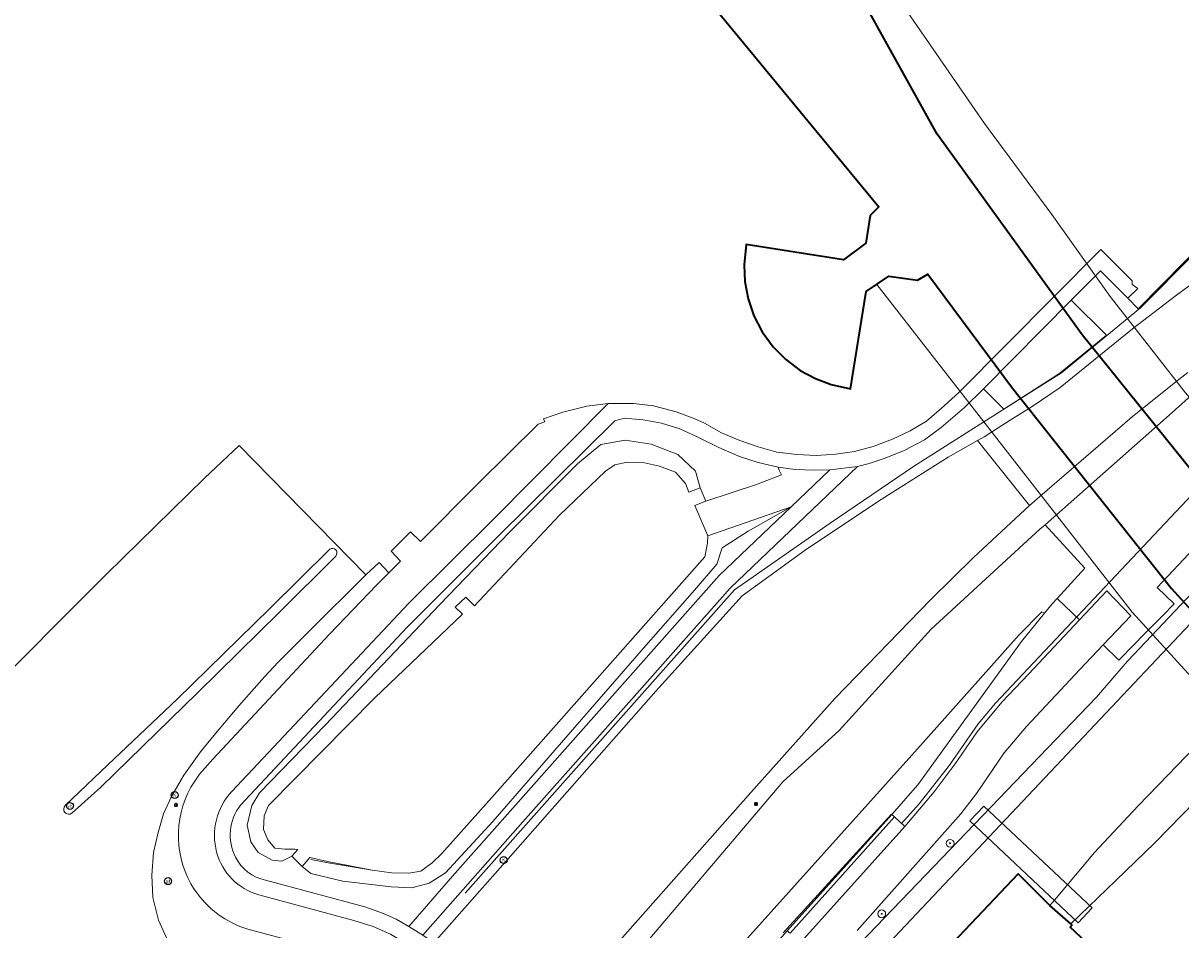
# Model space of a CAD drawing. Header units: metres. Extents: x 73718 to 76933, y 443658 to 446696.
# Tile 130 of 161: x 75396 to 75514, y 446016 to 446109. Entities that reach past the tile are written whole.
import ezdxf
from ezdxf.enums import TextEntityAlignment as Align

# ---------------------------------------------------------------- set-up
doc = ezdxf.new("R2010")
doc.units = ezdxf.units.M
for name, color, linetype, lineweight in [('B-WE-GK-BESCHOEIING-G', 130, 'GK-BESCHOEIING-SO', 18), ('B-WE-GR-BOOM-S', 90, 'Continuous', 25), ('B-WE-IE-MEUBILAIR-S', 7, 'Continuous', 25), ('B-WE-IE-TERREINAFSCHEIDING_KUNSTMATIG_HEKWERK-G', 20, 'IE-TERREINAFSCHEIDING_KUNSTMATIG-SO', 18), ('B-WE-KW-KUNSTWERK_DEK-GV', 170, 'Continuous', 18), ('B-WE-OG-BEBOUWING-GV', 7, 'Continuous', 35), ('B-WE-OG-BEBOUWING_LUIFEL-GV', 7, 'Continuous', 18), ('B-WE-OG-TERREIN_BEGROEID-GV', 7, 'Continuous', 18), ('B-WE-OG-TERREIN_OEVER-GV', 7, 'Continuous', 18), ('B-WE-OG-WATER_SLOOT-GV', 120, 'Continuous', 18), ('B-WE-OG-WEG-GV', 7, 'Continuous', 18), ('B-WE-RI-HWA_GOOT_LIJNGOOT-G', 150, 'Continuous', 18), ('B-WE-VH-GESLOTENVERHARDING_ASFALT-GV', 10, 'Continuous', 18), ('B-WE-VH-OPENVERHARDING-GV', 30, 'Continuous', 18), ('B-WE-VH-OPENVERHARDING_BETONELEMENT-GV', 30, 'Continuous', 18), ('B-WE-VH-OPENVERHARDING_BETONSTRAATSTEEN-GV', 30, 'Continuous', 18), ('B-WE-VH-OPENVERHARDING_TEGEL-GV', 30, 'Continuous', 18)]:
    doc.layers.add(name, color=color, linetype=linetype, lineweight=lineweight)
doc.styles.add('NLCS-ISO', font='NLCS-ISO.ttf')
doc.linetypes.add('GK-BESCHOEIING-SO', pattern='A,18,-3,[1,NLCS.SHX,S=0.6,R=0,X=0,Y=0],-3', length=24)
doc.linetypes.add('IE-TERREINAFSCHEIDING_KUNSTMATIG-SO', pattern='A,4,[82,NLCS.SHX,S=0.75,R=90,X=0,Y=0],4,-2', length=10)

# ---------------------------------------------------------------- blocks, each defined once
blk = doc.blocks.new('SIE-MEUBILAIR_PAAL_VERKEERSBORD-SO')
blk.add_circle((0, 0), 1.8)
at = {"style": 'NLCS-ISO'}
blk.add_text('vb', height=1.8, dxfattribs=at).set_placement((0, 0), align=Align.MIDDLE_CENTER)
blk = doc.blocks.new('SIE-MEUBILAIR_PAAL_LICHTMAST-SO')
for points in [[(-0.62, 0), (-1, 0)], [(-0.71, 0.71), (-0.44, 0.44)], [(0, 1), (0, 0.62)], [(0.44, 0.44), (0.71, 0.71)], [(1, 0), (0.62, 0)], [(-0.71, -0.71), (-0.44, -0.44)], [(0, -0.62), (0, -1)], [(0.44, -0.44), (0.71, -0.71)]]:
    blk.add_lwpolyline(points)
blk.add_circle((0, 0), 0.5)
blk = doc.blocks.new('SIE-MEUBILAIR_PAAL_PORTAAL-SO')
blk.add_circle((0, 0), 1.8)
at = {"style": 'NLCS-ISO'}
blk.add_text('pt', height=1.8, dxfattribs=at).set_placement((0, 0), align=Align.MIDDLE_CENTER)
blk = doc.blocks.new('SIE-MEUBILAIR_PUT_KOLK-SO')
blk.add_circle((0, 0), 1.8)
at = {"style": 'NLCS-ISO'}
blk.add_text('K', height=1.8, dxfattribs=at).set_placement((0, 0), align=Align.MIDDLE_CENTER)
blk = doc.blocks.new('SGR-BOOM_GBKN-SO')
at = {"linetype": 'ByBlock', "lineweight": 18}
h = blk.add_hatch(color=0, dxfattribs=at)
h.dxf.hatch_style = 1
edge = h.paths.add_edge_path()
edge.add_arc((0, 0), 0.25, 0, 360)
at = {"color": 0, "linetype": 'ByBlock', "lineweight": 18}
for radius in [2, 0.25]:
    blk.add_circle((0, 0), radius, dxfattribs=at)
at = {"color": 0, "linetype": 'ByBlock', "lineweight": 18, "style": 'NLCS-ISO'}
blk.add_attdef('SOORT', (2.5, 0), '', height=1.5, dxfattribs=at)

msp = doc.modelspace()

# ---------------------------------------------------------------- linework, layer by layer
at = {"layer": 'B-WE-GK-BESCHOEIING-G', "flags": 128}
for points in [[(75555.441, 446089.044), (75543.441, 446077.144), (75525.824, 446058.336), (75510.072, 446041.639), (75469.013, 445998.115), (75462.491, 445991.202), (75461.743, 445987.541)], [(75431.538, 446021.92), (75433.511, 446021.639), (75435.305, 446021.599), (75436.514, 446021.823), (75437.676, 446022.668), (75438.665, 446023.634), (75444.349, 446029.956), (75465.578, 446053.997), (75465.845, 446055.387), (75465.908, 446056.126)], [(75431.822, 446039.56), (75420.938, 446028.535), (75420.482, 446027.487), (75420.431, 446026.083), (75420.872, 446025.026), (75421.604, 446024.163), (75422.614, 446024.084)], [(75422.614, 446024.084), (75423.625, 446024.065)], [(75425.264, 446023.019), (75427.058, 446022.667), (75431.538, 446021.92)]]:
    msp.add_lwpolyline(points, dxfattribs=at)
at = {"layer": 'B-WE-IE-TERREINAFSCHEIDING_KUNSTMATIG_HEKWERK-G', "flags": 128}
for points in [[(75485.728, 446026.692), (75487.51, 446028.726), (75490.63, 446032.671), (75493.557, 446036.899), (75495.319, 446038.999), (75528.886, 446074.646), (75552.655, 446100.852), (75590.392, 446140.512)], [(75554.6, 446120.34), (75542.951, 446112.433), (75526.549, 446095.974), (75510.16, 446079.493), (75502.071, 446072.818), (75500.065, 446071.554), (75492.726, 446066.935), (75486.947, 446063.251), (75478.421, 446057.438), (75468.614, 446050.599), (75441.069, 446019.558)]]:
    msp.add_lwpolyline(points, dxfattribs=at)
at = {"layer": 'B-WE-KW-KUNSTWERK_DEK-GV', "flags": 128}
msp.add_lwpolyline([(75492.701, 446026.958), (75503.796, 446016.539), (75505.221, 446018.056), (75494.125, 446028.475)], close=True, dxfattribs=at)
at = {"layer": 'B-WE-OG-BEBOUWING-GV', "flags": 128}
for points in [[(75672.636, 446140.5), (75600.69, 446064.129), (75604.136, 446060.882), (75561.195, 446015.185), (75537.34, 446037.852), (75520.331, 446056.683), (75504.207, 446076.706), (75489.377, 446097.25), (75476.706, 446120.078)], [(75464.884, 446112.314), (75483.375, 446089.814), (75482.522, 446088.932), (75482.076, 446086.089), (75479.788, 446084.379), (75469.814, 446085.977), (75469.619, 446083.877), (75469.692, 446082.16), (75470.019, 446080.407), (75470.612, 446078.673), (75471.47, 446077.019), (75472.573, 446075.504), (75473.884, 446074.178), (75475.352, 446073.081), (75476.92, 446072.232), (75478.531, 446071.635), (75480.49, 446071.198), (75482.109, 446081.139), (75484.4, 446082.717), (75487.344, 446082.31), (75488.398, 446082.92), (75497.063, 446071.244), (75513.337, 446050.738), (75531.248, 446031.027)]]:
    msp.add_lwpolyline(points, dxfattribs=at)
msp.add_lwpolyline([(75507.626, 446000), (75513.579, 446006.353), (75513.033, 446006.867), (75512.896, 446006.722), (75511.619, 446007.927), (75502.962, 446016.098), (75503.157, 446016.306), (75503.045, 446016.41), (75500.875, 446018.311), (75497.642, 446021.544), (75472.018, 445994.502), (75473.805, 445992.971), (75476.896, 445990.035), (75477.887, 445989.103), (75488.263, 445979.345), (75490.877, 445982.127)], close=True, dxfattribs=at)
at = {"layer": 'B-WE-OG-BEBOUWING_LUIFEL-GV', "flags": 128}
for points in [[(75452.967, 446158.773), (75451.219, 446157.583), (75461.967, 446141.716), (75476.706, 446120.078), (75489.377, 446097.25), (75504.207, 446076.706), (75520.331, 446056.683), (75537.34, 446037.852), (75560.934, 446015.433), (75561.875, 446016.438), (75563.704, 446018.392), (75532.947, 446049.58), (75514.755, 446070.789), (75507.046, 446080.656), (75501.091, 446089.045), (75494.217, 446098.345), (75479.05, 446120.308)], [(75554.401, 446008.456), (75545.466, 446016.863), (75531.248, 446031.027), (75513.337, 446050.738), (75497.063, 446071.244), (75488.398, 446082.92), (75487.344, 446082.31), (75484.4, 446082.717), (75483.188, 446081.882), (75509.314, 446048.329), (75527.888, 446027.957), (75535.851, 446019.879), (75551.241, 446005.082)]]:
    msp.add_lwpolyline(points, close=True, dxfattribs=at)
at = {"layer": 'B-WE-OG-TERREIN_BEGROEID-GV', "flags": 128}
for points in [[(75473.091, 446063.183), (75471.039, 446063.642), (75469.15, 446064.27), (75467.033, 446065.175), (75464.806, 446066.288), (75463.022, 446067.101), (75461.157, 446067.669), (75459.279, 446068.023), (75457.345, 446068.179), (75456.392, 446067.928), (75444.439, 446056.119), (75436.549, 446048.225), (75435.133, 446046.782), (75418.086, 446028.572)], [(75420.625, 446020.887), (75430.795, 446018.153), (75432.71, 446017.485), (75433.993, 446016.887), (75435.294, 446016.162), (75439.78, 446021.305), (75449.689, 446032.495), (75467.058, 446052.08), (75474.434, 446059.116), (75470.007, 446056.632), (75467.369, 446054.9), (75466.824, 446053.249), (75464.528, 446050.581), (75459.317, 446044.638), (75443.898, 446026.898), (75439.045, 446021.662), (75437.397, 446020.585), (75435.602, 446020.112), (75433.489, 446020.197), (75428.562, 446020.793), (75425.263, 446021.577), (75424.383, 446022.286), (75423.319, 446023.351), (75422.296, 446022.836), (75421.317, 446022.93), (75419.901, 446023.725), (75419.146, 446024.803), (75418.767, 446026.534), (75419.222, 446028.55), (75420.014, 446029.834), (75426.741, 446036.76), (75438.458, 446049.126), (75445.605, 446056.534), (75452.547, 446063.498), (75454.962, 446065.499), (75457.435, 446065.943), (75460.112, 446065.537), (75462.826, 446064.458), (75464.624, 446062.767), (75465.097, 446061.071), (75465.678, 446059.692), (75470.879, 446061.387), (75473.435, 446062.379), (75473.19, 446062.858), (75473.091, 446063.183)], [(75433.271, 446052.36), (75432.25, 446053.423), (75430.91, 446052.156), (75425.075, 446046.347), (75421.926, 446043.195), (75420.543, 446041.694), (75417.9, 446038.746), (75415.353, 446035.714), (75413.979, 446034.04), (75412.283, 446031.648), (75411.064, 446029.539), (75410.213, 446027.685), (75409.638, 446025.761), (75409.191, 446023.714), (75409.006, 446021.415), (75409.116, 446019.122), (75409.673, 446016.785), (75410.679, 446014.628)], [(75413.002, 446030.421), (75413.865, 446031.743), (75415.241, 446033.271), (75427.174, 446046.066), (75432.037, 446051.12), (75433.271, 446052.36)], [(75429.663, 446012.965), (75418.839, 446015.874)]]:
    msp.add_lwpolyline(points, dxfattribs=at)
msp.add_lwpolyline([(75524.281, 446038.694), (75520.212, 446033.54), (75519.919, 446033.169), (75515.803, 446028.97), (75511.645, 446024.729), (75507.643, 446020.858), (75503.045, 446016.41), (75503.157, 446016.306), (75502.962, 446016.098), (75511.619, 446007.927), (75532.628, 446029.652), (75531.248, 446031.027)], close=True, dxfattribs=at)
at = {"layer": 'B-WE-OG-TERREIN_BEGROEID-GV'}
for points in [[(75413.377, 446019.914, -0.2798088), (75413.002, 446030.421)], [(75418.086, 446028.572, 0.2961203), (75417.573, 446023.244)], [(75417.573, 446023.244, 0.2257849), (75420.625, 446020.887)], [(75418.839, 446015.874, -0.171352), (75413.377, 446019.914)]]:
    msp.add_lwpolyline(points, format="xyb", dxfattribs=at)
at = {"layer": 'B-WE-OG-TERREIN_OEVER-GV', "flags": 128}
for points in [[(75580.107, 446117.119), (75559.508, 446096.801), (75548.205, 446085.264), (75537.378, 446073.71), (75520.939, 446055.614), (75514.872, 446049.709), (75508.865, 446043.344), (75508.607, 446043.045), (75505.656, 446039.627), (75467.319, 445999.717), (75465.012, 445997.316), (75461.99, 445993.937), (75462.247, 445993.708), (75462.491, 445991.202), (75469.013, 445998.115), (75510.072, 446041.639), (75525.824, 446058.336), (75543.441, 446077.144), (75555.441, 446089.044), (75559.125, 446092.681)], [(75585.87, 446111.75), (75579.29, 446105.11), (75576.863, 446102.513), (75567.537, 446092.532), (75560.484, 446084.985), (75557.942, 446082.264), (75546.697, 446070.231), (75536.334, 446059.14), (75535.346, 446058.083), (75532.846, 446055.407), (75531.299, 446051.235), (75517.498, 446036.338), (75512.996, 446031.686), (75509.913, 446028.499), (75505.419, 446023.677), (75504.951, 446023.119)], [(75504.951, 446023.119), (75501.354, 446018.838), (75500.875, 446018.311), (75503.045, 446016.41), (75507.643, 446020.858), (75511.645, 446024.729), (75515.803, 446028.97), (75519.919, 446033.169), (75520.212, 446033.54), (75524.281, 446038.694), (75531.372, 446047.676), (75532.878, 446049.583), (75537.991, 446055.612), (75543.052, 446061.581), (75548.985, 446068.093), (75554.859, 446074.54), (75560.117, 446080.232), (75565.322, 446085.866), (75569.663, 446090.545), (75573.961, 446095.177), (75578.881, 446100.628), (75583.751, 446106.024), (75587.803, 446109.835)]]:
    msp.add_lwpolyline(points, dxfattribs=at)
for points in [[(75423.319, 446023.351), (75423.926, 446024.037), (75422.614, 446024.084), (75421.604, 446024.163), (75420.872, 446025.026), (75420.431, 446026.083), (75420.482, 446027.487), (75420.938, 446028.535), (75431.822, 446039.56), (75440.796, 446048.119), (75440.036, 446048.824), (75441.147, 446049.87), (75442.012, 446048.965), (75450.703, 446058.265), (75455.434, 446062.772), (75456.362, 446063.424), (75457.636, 446063.667), (75459.414, 446063.6), (75460.945, 446063.282), (75462.588, 446062.645), (75463.604, 446061.501), (75463.945, 446060.611), (75465.097, 446061.071), (75464.624, 446062.767), (75462.826, 446064.458), (75460.112, 446065.537), (75457.435, 446065.943), (75454.962, 446065.499), (75452.547, 446063.498), (75445.605, 446056.534), (75438.458, 446049.126), (75426.741, 446036.76), (75420.014, 446029.834), (75419.222, 446028.55), (75418.767, 446026.534), (75419.146, 446024.803), (75419.901, 446023.725), (75421.317, 446022.93), (75422.296, 446022.836)], [(75424.383, 446022.286), (75425.263, 446021.577), (75428.562, 446020.793), (75433.489, 446020.197), (75435.602, 446020.112), (75437.397, 446020.585), (75439.045, 446021.662), (75443.898, 446026.898), (75459.317, 446044.638), (75464.528, 446050.581), (75466.824, 446053.249), (75467.369, 446054.9), (75470.007, 446056.632), (75474.434, 446059.116), (75465.908, 446056.126), (75465.845, 446055.387), (75465.578, 446053.997), (75444.349, 446029.956), (75438.665, 446023.634), (75437.676, 446022.668), (75436.514, 446021.823), (75435.305, 446021.599), (75433.511, 446021.639), (75431.538, 446021.92), (75426.975, 446022.792), (75425.172, 446023.221)]]:
    msp.add_lwpolyline(points, close=True, dxfattribs=at)
at = {"layer": 'B-WE-OG-WATER_SLOOT-GV', "flags": 128}
for points in [[(75581.915, 446115.313), (75572.954, 446106.606), (75567.438, 446101.129), (75564.761, 446098.239), (75563.058, 446096.515), (75559.125, 446092.681), (75555.441, 446089.044), (75543.441, 446077.144), (75525.824, 446058.336), (75510.072, 446041.639), (75469.013, 445998.115), (75462.491, 445991.202), (75461.743, 445987.541), (75460.821, 445984.744), (75460.53, 445982.442), (75460.292, 445979.294), (75460.953, 445976.013), (75462.808, 445971.475), (75464.314, 445969.16), (75465.61, 445967.626)], [(75500.875, 446018.311), (75501.354, 446018.838), (75504.951, 446023.119), (75505.419, 446023.677), (75509.913, 446028.499), (75512.996, 446031.686), (75517.498, 446036.338), (75531.299, 446051.235), (75532.846, 446055.407), (75535.346, 446058.083), (75536.334, 446059.14), (75546.697, 446070.231), (75557.942, 446082.264), (75560.484, 446084.985), (75567.537, 446092.532), (75576.863, 446102.513), (75579.29, 446105.11), (75585.87, 446111.75)], [(75471.024, 445968.957), (75472.107, 445970.116), (75476.735, 445975.025), (75480.587, 445979.112), (75480.548, 445979.151), (75478.23, 445981.455), (75476.933, 445982.744), (75474.221, 445985.439), (75473.639, 445986.018), (75475.04, 445987.928), (75476.896, 445990.035), (75473.805, 445992.971), (75472.018, 445994.502), (75497.642, 446021.544), (75500.875, 446018.311)]]:
    msp.add_lwpolyline(points, dxfattribs=at)
msp.add_lwpolyline([(75424.383, 446022.286), (75425.172, 446023.221), (75426.975, 446022.792), (75431.538, 446021.92), (75433.511, 446021.639), (75435.305, 446021.599), (75436.514, 446021.823), (75437.676, 446022.668), (75438.665, 446023.634), (75444.349, 446029.956), (75465.578, 446053.997), (75465.845, 446055.387), (75465.908, 446056.126), (75464.577, 446059.242), (75465.678, 446059.692), (75465.097, 446061.071), (75463.945, 446060.611), (75463.604, 446061.501), (75462.588, 446062.645), (75460.945, 446063.282), (75459.414, 446063.6), (75457.636, 446063.667), (75456.362, 446063.424), (75455.434, 446062.772), (75450.703, 446058.265), (75442.012, 446048.965), (75441.147, 446049.87), (75440.036, 446048.824), (75440.796, 446048.119), (75431.822, 446039.56), (75420.938, 446028.535), (75420.482, 446027.487), (75420.431, 446026.083), (75420.872, 446025.026), (75421.604, 446024.163), (75422.614, 446024.084), (75423.926, 446024.037), (75423.319, 446023.351)], close=True, dxfattribs=at)
at = {"layer": 'B-WE-OG-WEG-GV', "flags": 128}
for points in [[(75524.201, 446093.849), (75509.933, 446079.394), (75508.865, 446080.468), (75506.071, 446083.279), (75503.084, 446080.269), (75506.679, 446076.678), (75501.949, 446072.831), (75501.126, 446072.271), (75496.192, 446069.119), (75494.086, 446071.204), (75492.16, 446069.271), (75489.778, 446067.219), (75488.081, 446065.982), (75485.976, 446064.874), (75484.025, 446064.085), (75482.416, 446063.563), (75481.208, 446063.233), (75468.172, 446050.769), (75458.641, 446040.007), (75446.976, 446026.883), (75436.72, 446015.255)], [(75437.848, 446014.493), (75445.688, 446023.358), (75460.566, 446040.226), (75469.406, 446050.001), (75475.864, 446054.659), (75483.343, 446059.676), (75490.476, 446064.204), (75493.503, 446065.89), (75494.17, 446066.262), (75496.841, 446067.974), (75499.08, 446069.372), (75501.956, 446071.326), (75509.359, 446077.333), (75513.723, 446080.687), (75518.16, 446083.954)], [(75528.654, 446068.691), (75511.88, 446050.857), (75513.596, 446049.177), (75512.408, 446047.963), (75510.691, 446046.208), (75508.086, 446043.545), (75507.966, 446043.423), (75506.359, 446044.986), (75503.97, 446042.447), (75498.508, 446036.64), (75496.227, 446033.916), (75493.399, 446029.761), (75491.782, 446027.69), (75481.188, 446015.744)], [(75467.319, 445999.717), (75505.656, 446039.627), (75508.607, 446043.045), (75508.865, 446043.344), (75514.872, 446049.709)]]:
    msp.add_lwpolyline(points, dxfattribs=at)
msp.add_lwpolyline([(75484.721, 446027.63), (75485.002, 446027.362), (75486.037, 446026.385), (75489.06, 446029.952), (75491.191, 446032.787), (75493.444, 446036.066), (75495.976, 446039.103), (75498.694, 446041.968), (75503.93, 446047.533), (75501.682, 446049.691), (75501.628, 446049.743), (75501.12, 446049.194), (75500.333, 446048.22), (75498.005, 446045.314), (75487.37, 446030.654)], close=True, dxfattribs=at)
at = {"layer": 'B-WE-RI-HWA_GOOT_LIJNGOOT-G', "flags": 128}
msp.add_lwpolyline([(75484.704, 446027.652), (75473.604, 446015.495)], dxfattribs=at)
at = {"layer": 'B-WE-VH-GESLOTENVERHARDING_ASFALT-GV', "flags": 128}
for points in [[(75410.679, 446014.628), (75409.673, 446016.785), (75409.116, 446019.122), (75409.006, 446021.415), (75409.191, 446023.714), (75409.638, 446025.761), (75410.213, 446027.685), (75411.064, 446029.539), (75412.283, 446031.648), (75413.979, 446034.04), (75415.353, 446035.714), (75417.9, 446038.746), (75420.543, 446041.694), (75421.926, 446043.195), (75425.075, 446046.347), (75430.91, 446052.156), (75417.951, 446065.385), (75414.388, 446062.034), (75404.359, 446052.211), (75397.96, 446045.79), (75397.678, 446045.507), (75388.659, 446036.548)], [(75400.148, 446028.534), (75404.5, 446032.687), (75411.579, 446039.44), (75421.086, 446048.718), (75427.208, 446054.774)], [(75427.819, 446054.078), (75422.043, 446048.288), (75413.709, 446040.116), (75405.205, 446031.822), (75403.78, 446030.424), (75400.815, 446027.757)]]:
    msp.add_lwpolyline(points, dxfattribs=at)
for points in [[(75498.825, 446059.256), (75493.503, 446065.89), (75490.476, 446064.204), (75483.343, 446059.676), (75475.864, 446054.659), (75469.406, 446050.001), (75460.566, 446040.226), (75445.688, 446023.358), (75437.848, 446014.493), (75437.264, 446013.883), (75436.543, 446013.191), (75435.009, 446012.031), (75433.495, 446011.044), (75445.028, 446001.176), (75447.381, 446003.902), (75448.435, 446005.039), (75455.053, 446012.654), (75470.304, 446029.871), (75478.937, 446039.533), (75488.709, 446049.625), (75493.083, 446053.922)], [(75500.333, 446048.22), (75501.12, 446049.194), (75501.628, 446049.743), (75504.472, 446052.821), (75500.397, 446057.283), (75499.88, 446056.827), (75493.443, 446050.911), (75488.757, 446046.585), (75479.337, 446036.227), (75473.559, 446030.953), (75452.649, 446006.324), (75450.15, 446003.537), (75449.134, 446002.352), (75446.795, 445999.668), (75452.301, 445994.893), (75454.605, 445997.578), (75456.609, 445999.942), (75457.605, 446000.98), (75457.753, 446001.363), (75471.456, 446016.642), (75487.067, 446034.039), (75497.732, 446045.981), (75500.064, 446048.359)], [(75484.721, 446027.63), (75487.37, 446030.654), (75498.005, 446045.314), (75500.333, 446048.22), (75500.064, 446048.359), (75497.732, 446045.981), (75487.067, 446034.039), (75471.456, 446016.642), (75457.753, 446001.363), (75457.605, 446000.98), (75472.678, 446014.21), (75474.01, 446015.712)]]:
    msp.add_lwpolyline(points, close=True, dxfattribs=at)
at = {"layer": 'B-WE-VH-GESLOTENVERHARDING_ASFALT-GV'}
for points in [[(75427.208, 446054.774, -0.9163509), (75427.819, 446054.078)], [(75400.815, 446027.757, -0.9541652), (75400.148, 446028.534)]]:
    msp.add_lwpolyline(points, format="xyb", dxfattribs=at)
at = {"layer": 'B-WE-VH-OPENVERHARDING-GV', "flags": 128}
msp.add_lwpolyline([(75484.721, 446027.63), (75474.01, 446015.712), (75474.32, 446015.463), (75485.002, 446027.362)], close=True, dxfattribs=at)
at = {"layer": 'B-WE-VH-OPENVERHARDING_BETONELEMENT-GV', "flags": 128}
msp.add_lwpolyline([(75481.188, 446015.744), (75491.782, 446027.69), (75493.399, 446029.761), (75496.227, 446033.916), (75498.508, 446036.64), (75503.97, 446042.447), (75506.359, 446044.986), (75509.165, 446047.97), (75506.72, 446050.498), (75503.93, 446047.533), (75498.694, 446041.968), (75495.976, 446039.103), (75493.444, 446036.066), (75491.191, 446032.787), (75489.06, 446029.952), (75486.037, 446026.385), (75472.682, 446011.521), (75470.697, 446009.373), (75469.12, 446007.81), (75465.293, 446004.644), (75463.209, 446002.614), (75461.84, 446001.058), (75459.003, 445997.812)], dxfattribs=at)
at = {"layer": 'B-WE-VH-OPENVERHARDING_BETONSTRAATSTEEN-GV', "flags": 128}
for points in [[(75515.01, 446072.863), (75513.786, 446071.89), (75509.305, 446068.329), (75500.618, 446060.828), (75498.825, 446059.256), (75493.083, 446053.922), (75488.709, 446049.625), (75478.937, 446039.533)], [(75478.937, 446039.533), (75470.304, 446029.871), (75455.053, 446012.654), (75448.435, 446005.039), (75450.15, 446003.537), (75452.649, 446006.324), (75473.559, 446030.953), (75479.337, 446036.227), (75488.757, 446046.585), (75493.443, 446050.911), (75499.88, 446056.827), (75500.397, 446057.283), (75512.806, 446068.23), (75516.313, 446071.366)], [(75427.208, 446054.774), (75421.086, 446048.718), (75411.579, 446039.44), (75404.5, 446032.687), (75400.148, 446028.534)], [(75400.815, 446027.757), (75403.78, 446030.424), (75405.205, 446031.822), (75413.709, 446040.116), (75422.043, 446048.288), (75427.819, 446054.078)]]:
    msp.add_lwpolyline(points, dxfattribs=at)
at = {"layer": 'B-WE-VH-OPENVERHARDING_BETONSTRAATSTEEN-GV'}
for points in [[(75427.819, 446054.078, 0.9163509), (75427.208, 446054.774)], [(75400.148, 446028.534, 0.9541652), (75400.815, 446027.757)]]:
    msp.add_lwpolyline(points, format="xyb", dxfattribs=at)
at = {"layer": 'B-WE-VH-OPENVERHARDING_TEGEL-GV', "flags": 128}
for points in [[(75418.086, 446028.572), (75435.133, 446046.782), (75436.549, 446048.225), (75444.439, 446056.119), (75456.392, 446067.928), (75457.345, 446068.179), (75459.279, 446068.023), (75461.157, 446067.669), (75463.022, 446067.101), (75464.806, 446066.288), (75467.033, 446065.175), (75469.15, 446064.27), (75471.039, 446063.642), (75473.091, 446063.183), (75474.842, 446062.923), (75476.824, 446062.856), (75478.364, 446062.884), (75481.208, 446063.233), (75482.416, 446063.563), (75484.025, 446064.085), (75485.976, 446064.874), (75488.081, 446065.982), (75489.778, 446067.219), (75492.16, 446069.271), (75494.086, 446071.204), (75503.084, 446080.269), (75506.071, 446083.279), (75508.865, 446080.468), (75509.907, 446081.467), (75509.322, 446081.857), (75509.3, 446082.238), (75506.484, 446085.088), (75506.117, 446085.46), (75491.615, 446070.846), (75490.089, 446069.436), (75488.255, 446067.882), (75486.592, 446066.885), (75484.794, 446066.026), (75482.825, 446065.285), (75480.907, 446064.769), (75479.005, 446064.489), (75477.002, 446064.369), (75475.016, 446064.468), (75472.939, 446064.714), (75471.06, 446065.24), (75469.156, 446065.896), (75467.307, 446066.683), (75465.542, 446067.668), (75464.564, 446068.126), (75462.657, 446068.823), (75460.319, 446069.453)], [(75455.701, 446069.704), (75453.522, 446069.404), (75451.068, 446068.81), (75449.09, 446068.107), (75449.213, 446067.823), (75448.534, 446067.583), (75442.363, 446061.467), (75436.502, 446055.574), (75435.484, 446056.538), (75433.501, 446054.56), (75434.447, 446053.553), (75433.271, 446052.36), (75432.037, 446051.12), (75427.174, 446046.066), (75415.241, 446033.271), (75413.865, 446031.743), (75413.002, 446030.421)], [(75460.319, 446069.453), (75458.273, 446069.705), (75455.701, 446069.704), (75443.998, 446057.894), (75435.309, 446049.245), (75417.186, 446029.982)], [(75417.186, 446029.982), (75435.309, 446049.245), (75443.998, 446057.894), (75455.701, 446069.704)], [(75419.946, 446019.407), (75429.656, 446016.774), (75431.661, 446016.145), (75433.417, 446015.355), (75435.131, 446014.359), (75436.543, 446013.191), (75437.264, 446013.883), (75437.848, 446014.493), (75436.72, 446015.255), (75435.294, 446016.162), (75433.993, 446016.887), (75432.71, 446017.485), (75430.795, 446018.153), (75420.625, 446020.887)], [(75418.839, 446015.874), (75429.663, 446012.965), (75431.506, 446012.297), (75433.495, 446011.044), (75435.009, 446012.031), (75436.543, 446013.191), (75435.131, 446014.359), (75433.417, 446015.355), (75431.661, 446016.145), (75429.656, 446016.774), (75419.946, 446019.407)]]:
    msp.add_lwpolyline(points, dxfattribs=at)
for points in [[(75481.208, 446063.233), (75478.364, 446062.884), (75474.434, 446059.116), (75467.058, 446052.08), (75449.689, 446032.495), (75439.78, 446021.305), (75435.294, 446016.162), (75436.72, 446015.255), (75446.976, 446026.883), (75458.641, 446040.007), (75468.172, 446050.769)], [(75486.037, 446026.385), (75485.002, 446027.362), (75474.32, 446015.463), (75474.01, 446015.712), (75472.678, 446014.21), (75457.605, 446000.98), (75456.609, 445999.942), (75459.003, 445997.812), (75461.84, 446001.058), (75463.209, 446002.614), (75465.293, 446004.644), (75469.12, 446007.81), (75470.697, 446009.373), (75472.682, 446011.521)]]:
    msp.add_lwpolyline(points, close=True, dxfattribs=at)
at = {"layer": 'B-WE-VH-OPENVERHARDING_TEGEL-GV'}
for points in [[(75413.002, 446030.421, 0.2798088), (75413.377, 446019.914)], [(75417.186, 446029.982, 0.2581322), (75415.633, 446023.759)], [(75415.633, 446023.759, -0.2581322), (75417.186, 446029.982)], [(75417.573, 446023.244, -0.2961203), (75418.086, 446028.572)], [(75415.633, 446023.759, 0.2643299), (75419.946, 446019.407)], [(75419.946, 446019.407, -0.2643299), (75415.633, 446023.759)], [(75420.625, 446020.887, -0.2257849), (75417.573, 446023.244)], [(75413.377, 446019.914, 0.171352), (75418.839, 446015.874)]]:
    msp.add_lwpolyline(points, format="xyb", dxfattribs=at)

# ---------------------------------------------------------------- block references
at = {"layer": 'B-WE-GR-BOOM-S', "xscale": 0.2, "yscale": 0.2, "zscale": 0.2}
for p in [(75490.688, 446024.667), (75483.69, 446017.45)]:
    msp.add_blockref('SGR-BOOM_GBKN-SO', p, dxfattribs=at)
at = {"layer": 'B-WE-IE-MEUBILAIR-S', "xscale": 0.2, "yscale": 0.2, "zscale": 0.2}
for name, p in [('SIE-MEUBILAIR_PUT_KOLK-SO', (75411.345, 446029.605)), ('SIE-MEUBILAIR_PAAL_VERKEERSBORD-SO', (75400.623, 446028.491)), ('SIE-MEUBILAIR_PAAL_LICHTMAST-SO', (75411.472, 446028.606)), ('SIE-MEUBILAIR_PAAL_LICHTMAST-SO', (75470.822, 446028.69)), ('SIE-MEUBILAIR_PUT_KOLK-SO', (75445.009, 446022.955)), ('SIE-MEUBILAIR_PAAL_PORTAAL-SO', (75410.667, 446020.796))]:
    msp.add_blockref(name, p, dxfattribs=at)

doc.saveas('drawing.dxf')
